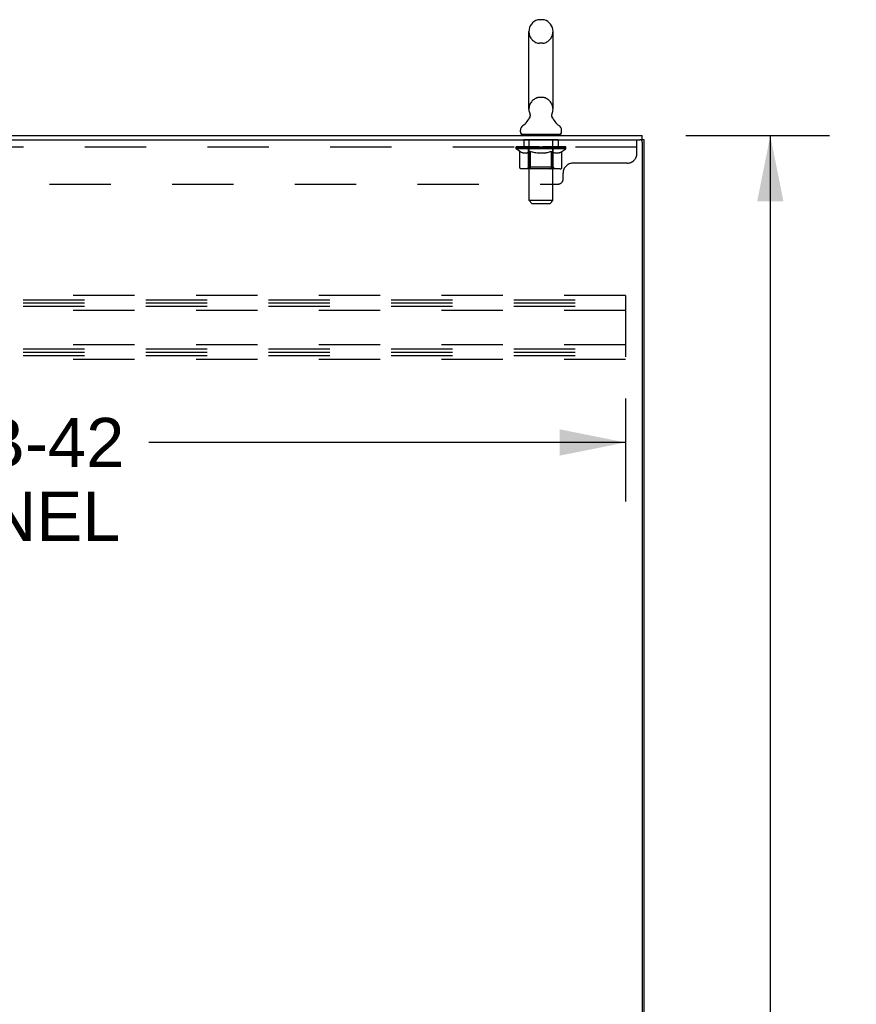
# Model space of a CAD drawing. Header units: inches. Extents: x 0 to 283, y 0 to 183.
# Tile 17 of 18: x 166 to 187, y 106 to 131. Entities that reach past the tile are written whole.
import ezdxf

# ---------------------------------------------------------------- set-up
doc = ezdxf.new("R2010")
doc.units = ezdxf.units.IN
doc.header["$LTSCALE"] = 15.583333
doc.header["$MEASUREMENT"] = 0
doc.linetypes.add('HIDDEN', pattern=[0.2, 0.1, -0.1])
doc.layers.get('0').update_dxf_attribs({"linetype": 'CONTINUOUS'})
for name, color, linetype in [('02___PRT_ALL_AXES', 7, 'CONTINUOUS'), ('DEFAULT_2', 8, 'HIDDEN'), ('DIMENSIONS', 7, 'CONTINUOUS')]:
    doc.layers.add(name, color=color, linetype=linetype)
doc.styles.get("Standard").update_dxf_attribs({"font": 'arial.ttf'})
doc.dimstyles.new('DIMSTYLE_1', dxfattribs={"dimtxt": 1.25, "dimasz": 1.666667, "dimexe": 0.09, "dimexo": 0.07, "dimgap": 0.0375, "dimtad": 0, "dimtih": 1, "dimtoh": 1, "dimzin": 4, "dimdsep": 46, "dimtxsty": 'Standard', "dimblk": '_FILLED', "dimblk1": '_FILLED', "dimblk2": '_FILLED', "dimcen": 0.09, "dimazin": 1, "dimtfac": 1, "dimtofl": 0, "dimtmove": 0, "dimatfit": 3, "dimldrblk": '_FILLED', "dimfxl": 0, "dimtolj": 1, "dimtzin": 4, "dimarcsym": 0})

# ---------------------------------------------------------------- blocks, each defined once
blk = doc.blocks.new('_FILLED')
at = {"color": 0, "linetype": 'ByBlock'}
blk.add_solid([(0, 0), (-1, 0.2), (-1, -0.2)], dxfattribs=at)
blk = doc.blocks.new('*D2')
at = {"layer": 'DIMENSIONS', "color": 2, "linetype": 'Continuous'}
for p, q in [((183.159, 127.808), (186.808, 127.808)), ((185.308, 127.808), (185.308, 93.058)), ((185.308, 55.808), (185.308, 90.558)), ((183.159, 55.808), (186.808, 55.808))]:
    blk.add_line(p, q, dxfattribs=at)
at = {"layer": 'DIMENSIONS', "color": 2, "linetype": 'Continuous', "xscale": 1.6666666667, "yscale": 1.6666666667, "zscale": 1.6666666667}
for p, rotation in [((185.308, 127.808), 90), ((185.308, 55.808), 270)]:
    blk.add_blockref('_FILLED', p, dxfattribs=dict(at, rotation=rotation))
at = {"layer": 'DIMENSIONS', "color": 2, "linetype": 'Continuous', "insert": (185.308, 92.433), "char_height": 1.25, "width": 4.36803, "attachment_point": 2, "line_spacing_factor": 0.9}
blk.add_mtext('72.00', dxfattribs=at)
blk = doc.blocks.new('*D3')
at = {"layer": 'DIMENSIONS', "color": 2, "linetype": 'Continuous'}
for p, q in [((147.628, 121.134), (147.628, 118.515)), ((181.628, 121.134), (181.628, 118.515)), ((147.628, 120.015), (159.735, 120.015)), ((181.628, 120.015), (169.521, 120.015))]:
    blk.add_line(p, q, dxfattribs=at)
at = {"layer": 'DIMENSIONS', "color": 2, "linetype": 'Continuous', "xscale": 1.6666666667, "yscale": 1.6666666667, "zscale": 1.6666666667, "rotation": 180}
blk.add_blockref('_FILLED', (147.628, 120.015), dxfattribs=at)
at = {"layer": 'DIMENSIONS', "color": 2, "linetype": 'Continuous', "xscale": 1.6666666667, "yscale": 1.6666666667, "zscale": 1.6666666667}
blk.add_blockref('_FILLED', (181.628, 120.015), dxfattribs=at)
at = {"layer": 'DIMENSIONS', "color": 2, "linetype": 'Continuous', "insert": (164.628, 120.64), "char_height": 1.25, "width": 8.53625, "attachment_point": 2, "line_spacing_factor": 0.9}
blk.add_mtext('34.00 B-42\\PCHANNEL', dxfattribs=at)

msp = doc.modelspace()

# ---------------------------------------------------------------- linework, layer by layer
at = {"color": 7, "linetype": 'Continuous'}
for p, q in [((179.526, 130.753), (179.438, 130.753)), ((179.176, 128.478), (179.176, 130.453)), ((179.788, 128.478), (179.788, 130.453)), ((179.191, 128.26), (179.189, 128.255)), ((178.959, 127.907), (178.959, 127.946)), ((178.982, 127.838), (178.982, 127.808)), ((179.982, 127.838), (178.982, 127.838)), ((179.982, 127.838), (179.982, 127.808)), ((180.005, 127.907), (180.005, 127.946)), ((182.055, 127.704), (182.055, 127.808)), ((182.107, 127.704), (181.993, 127.704)), ((182.107, 55.912), (182.107, 127.704))]:
    msp.add_line(p, q, dxfattribs=at)
at = {"color": 3, "linetype": 'Continuous'}
for p, q in [((146.354, 127.808), (182.055, 127.808)), ((146.354, 127.704), (181.993, 127.704)), ((182.055, 127.641), (182.055, 55.974))]:
    msp.add_line(p, q, dxfattribs=at)
at = {"color": 7, "linetype": 'Continuous'}
for points in [[(179.195, 128.371), (179.197, 128.367), (179.198, 128.362), (179.2, 128.358), (179.201, 128.353), (179.202, 128.348), (179.203, 128.343), (179.204, 128.338), (179.204, 128.333), (179.204, 128.328), (179.205, 128.323), (179.204, 128.318), (179.204, 128.313), (179.204, 128.308), (179.203, 128.303), (179.203, 128.298), (179.202, 128.293), (179.201, 128.288), (179.199, 128.283), (179.198, 128.278), (179.196, 128.273), (179.195, 128.269), (179.193, 128.264), (179.191, 128.26)], [(179.776, 128.255), (179.773, 128.259), (179.771, 128.264), (179.77, 128.269), (179.768, 128.273), (179.766, 128.278), (179.765, 128.283), (179.764, 128.288), (179.762, 128.293), (179.762, 128.298), (179.761, 128.303), (179.76, 128.308), (179.76, 128.313), (179.76, 128.318), (179.76, 128.323), (179.76, 128.328), (179.76, 128.333), (179.761, 128.338), (179.761, 128.343), (179.762, 128.348), (179.763, 128.353), (179.764, 128.358), (179.766, 128.362), (179.767, 128.367), (179.769, 128.371)]]:
    msp.add_lwpolyline(points, dxfattribs=at)
for centre, radius, start, end in [((179.482, 130.453), 0.306, 105.6303, 180), ((179.438, 130.61), 0.144, 90, 105.6303), ((179.526, 130.61), 0.144, 74.3697, 90), ((179.482, 130.453), 0.306, 0, 74.3697), ((179.482, 128.478), 0.306, 180, 200.4871), ((179.482, 128.478), 0.306, 339.5129, 360), ((179.103, 127.946), 0.144, 124.6626, 180), ((178.724, 128.495), 0.523, 304.6624, 336.9318), ((180.241, 128.495), 0.523, 203.0682, 235.3376), ((179.861, 127.946), 0.144, 0, 55.3374), ((179.028, 127.907), 0.069, 180, 270), ((179.936, 127.907), 0.069, 270, 360)]:
    msp.add_arc(centre, radius, start, end, dxfattribs=at)
at = {"color": 3, "linetype": 'Continuous'}
msp.add_arc((181.993, 127.641), 0.0625, 0, 90, dxfattribs=at)
at = {"layer": '02___PRT_ALL_AXES', "color": 8, "linetype": 'HIDDEN'}
for p, q in [((179.045, 127.704), (179.045, 127.517)), ((179.92, 127.704), (179.045, 127.704)), ((179.92, 127.704), (179.92, 127.517)), ((179.92, 127.517), (179.045, 127.517))]:
    msp.add_line(p, q, dxfattribs=at)
at = {"layer": 'DEFAULT_2', "color": 8, "linetype": 'HIDDEN'}
for p, q in [((179.526, 130.153), (179.438, 130.153)), ((179.526, 128.778), (179.438, 128.778)), ((179.17, 127.838), (179.17, 127.808)), ((179.182, 126.157), (179.182, 127.803)), ((179.782, 126.157), (179.782, 127.803)), ((179.795, 127.838), (179.795, 127.808)), ((181.92, 127.359), (181.92, 127.704)), ((181.92, 127.517), (146.295, 127.517)), ((178.849, 127.476), (178.849, 127.516)), ((178.849, 127.516), (179.155, 127.516)), ((180.115, 127.476), (178.849, 127.476)), ((178.946, 127.408), (178.849, 127.476)), ((178.85, 127.516), (178.85, 127.521)), ((178.97, 127.519), (178.85, 127.521)), ((178.858, 127.516), (178.858, 127.523)), ((178.867, 127.513), (178.867, 127.516)), ((178.867, 127.513), (180.097, 127.513)), ((178.876, 127.513), (178.876, 127.516)), ((178.877, 127.513), (178.877, 127.516)), ((178.887, 127.516), (178.887, 127.523)), ((178.903, 127.513), (178.903, 127.516)), ((178.905, 127.513), (178.905, 127.516)), ((178.934, 127.516), (178.934, 127.523)), ((178.946, 127.002), (178.946, 127.408)), ((178.946, 127.408), (178.961, 127.398)), ((178.948, 127.513), (178.948, 127.516)), ((178.951, 127.513), (178.951, 127.516)), ((178.975, 127.389), (178.961, 127.398)), ((178.97, 127.516), (178.97, 127.519)), ((178.99, 127.382), (178.975, 127.39)), ((179.004, 127.375), (178.99, 127.382)), ((178.997, 127.516), (178.997, 127.523)), ((178.998, 127.513), (178.998, 127.516)), ((178.999, 127.513), (178.999, 127.516)), ((179.002, 127.513), (179.002, 127.516)), ((179.019, 127.369), (179.004, 127.375)), ((179.009, 127.513), (179.009, 127.516)), ((179.009, 127.513), (179.009, 127.516)), ((179.013, 127.513), (179.013, 127.516)), ((179.016, 127.513), (179.016, 127.517)), ((179.033, 127.365), (179.018, 127.369)), ((179.02, 127.513), (179.02, 127.516)), ((179.127, 127.365), (179.033, 127.365)), ((179.035, 127.513), (179.035, 127.516)), ((179.053, 127.513), (179.053, 127.519)), ((179.053, 127.513), (179.053, 127.516)), ((179.074, 127.513), (179.074, 127.516)), ((179.075, 127.516), (179.075, 127.523)), ((179.085, 127.513), (179.085, 127.516)), ((179.089, 127.513), (179.089, 127.516)), ((179.098, 127.513), (179.098, 127.516)), ((179.109, 127.513), (179.109, 127.52)), ((179.125, 127.513), (179.125, 127.516)), ((179.127, 127.365), (179.141, 127.369)), ((179.128, 127.513), (179.128, 127.516)), ((179.155, 127.375), (179.141, 127.369)), ((179.155, 127.513), (179.155, 127.516)), ((179.17, 127.382), (179.155, 127.375)), ((179.222, 127.516), (179.16, 127.516)), ((179.165, 127.516), (179.165, 127.523)), ((179.169, 127.004), (179.169, 127.473)), ((179.17, 127.382), (179.184, 127.389)), ((179.172, 127.513), (179.172, 127.516)), ((179.177, 127.513), (179.177, 127.516)), ((179.183, 127.513), (179.183, 127.521)), ((179.187, 127.513), (179.187, 127.516)), ((179.198, 127.513), (179.198, 127.516)), ((179.213, 127.408), (179.198, 127.398)), ((179.213, 127.002), (179.213, 127.408)), ((179.213, 127.408), (179.243, 127.398)), ((179.222, 127.513), (179.222, 127.516)), ((179.297, 127.516), (179.238, 127.516)), ((179.271, 127.389), (179.242, 127.398)), ((179.258, 127.513), (179.258, 127.516)), ((179.265, 127.516), (179.265, 127.523)), ((179.269, 127.513), (179.269, 127.516)), ((179.3, 127.382), (179.271, 127.389)), ((179.272, 127.513), (179.272, 127.522)), ((179.274, 127.513), (179.274, 127.516)), ((179.282, 127.513), (179.282, 127.516)), ((179.297, 127.513), (179.297, 127.516)), ((179.328, 127.375), (179.299, 127.382)), ((179.378, 127.516), (179.323, 127.516)), ((179.355, 127.369), (179.327, 127.375)), ((179.336, 127.513), (179.336, 127.516)), ((179.383, 127.365), (179.355, 127.369)), ((179.368, 127.516), (179.482, 127.523)), ((179.372, 127.516), (179.372, 127.523)), ((179.373, 127.523), (179.372, 127.523)), ((179.373, 127.516), (179.373, 127.523)), ((179.373, 127.513), (179.373, 127.516)), ((179.377, 127.513), (179.377, 127.517)), ((179.378, 127.513), (179.378, 127.516)), ((179.378, 127.513), (179.378, 127.516)), ((179.581, 127.365), (179.383, 127.365)), ((179.461, 127.516), (179.413, 127.516)), ((179.419, 127.513), (179.419, 127.516)), ((179.461, 127.513), (179.461, 127.516)), ((179.48, 127.516), (179.479, 127.516)), ((179.479, 127.513), (179.479, 127.516)), ((179.48, 127.513), (179.48, 127.516)), ((179.482, 127.516), (179.482, 127.523)), ((179.482, 127.523), (179.597, 127.516)), ((179.485, 127.513), (179.485, 127.516)), ((179.485, 127.513), (179.485, 127.516)), ((179.485, 127.516), (179.485, 127.516)), ((179.503, 127.513), (179.503, 127.516)), ((179.503, 127.516), (179.551, 127.516)), ((179.546, 127.513), (179.546, 127.516)), ((179.581, 127.365), (179.609, 127.369)), ((179.586, 127.513), (179.586, 127.516)), ((179.587, 127.513), (179.587, 127.516)), ((179.587, 127.516), (179.641, 127.516)), ((179.588, 127.513), (179.588, 127.517)), ((179.592, 127.516), (179.592, 127.523)), ((179.592, 127.516), (179.592, 127.523)), ((179.592, 127.523), (179.592, 127.523)), ((179.592, 127.513), (179.592, 127.516)), ((179.636, 127.375), (179.608, 127.369)), ((179.628, 127.513), (179.628, 127.516)), ((179.664, 127.381), (179.636, 127.375)), ((179.692, 127.389), (179.663, 127.381)), ((179.667, 127.513), (179.667, 127.516)), ((179.667, 127.516), (179.726, 127.516)), ((179.682, 127.513), (179.682, 127.516)), ((179.69, 127.513), (179.69, 127.516)), ((179.72, 127.398), (179.691, 127.389)), ((179.693, 127.513), (179.693, 127.522)), ((179.695, 127.513), (179.695, 127.516)), ((179.699, 127.516), (179.699, 127.523)), ((179.706, 127.513), (179.706, 127.516)), ((179.748, 127.407), (179.72, 127.397)), ((179.742, 127.513), (179.742, 127.516)), ((179.742, 127.516), (179.804, 127.516)), ((179.748, 127.002), (179.748, 127.407)), ((179.748, 127.407), (179.763, 127.398)), ((179.777, 127.389), (179.762, 127.398)), ((179.766, 127.513), (179.766, 127.516)), ((179.79, 127.381), (179.776, 127.389)), ((179.777, 127.513), (179.777, 127.516)), ((179.781, 127.513), (179.781, 127.521)), ((179.787, 127.513), (179.787, 127.516)), ((179.804, 127.375), (179.79, 127.382)), ((179.792, 127.513), (179.792, 127.516)), ((179.795, 127.004), (179.795, 127.473)), ((179.799, 127.516), (179.799, 127.523)), ((179.817, 127.369), (179.804, 127.375)), ((179.809, 127.513), (179.809, 127.516)), ((179.809, 127.516), (180.01, 127.516)), ((179.831, 127.365), (179.817, 127.369)), ((179.934, 127.365), (179.831, 127.365)), ((179.836, 127.513), (179.836, 127.516)), ((179.839, 127.513), (179.839, 127.516)), ((179.855, 127.513), (179.855, 127.52)), ((179.866, 127.513), (179.866, 127.516)), ((179.875, 127.513), (179.875, 127.516)), ((179.879, 127.513), (179.879, 127.516)), ((179.889, 127.516), (179.889, 127.523)), ((179.891, 127.513), (179.891, 127.516)), ((179.911, 127.513), (179.911, 127.519)), ((179.911, 127.513), (179.911, 127.516)), ((179.93, 127.513), (179.93, 127.516)), ((179.934, 127.365), (179.948, 127.369)), ((179.944, 127.513), (179.944, 127.516)), ((179.948, 127.513), (179.948, 127.517)), ((179.961, 127.375), (179.948, 127.369)), ((179.951, 127.513), (179.951, 127.516)), ((179.955, 127.513), (179.955, 127.516)), ((179.955, 127.513), (179.955, 127.516)), ((179.975, 127.381), (179.961, 127.375)), ((179.962, 127.513), (179.962, 127.516)), ((179.965, 127.513), (179.965, 127.516)), ((179.966, 127.513), (179.966, 127.516)), ((179.967, 127.516), (179.967, 127.523)), ((179.988, 127.389), (179.975, 127.381)), ((180.002, 127.397), (179.988, 127.389)), ((180.016, 127.407), (180.002, 127.397)), ((180.013, 127.513), (180.013, 127.516)), ((180.016, 127.513), (180.016, 127.516)), ((180.016, 127.407), (180.115, 127.476)), ((180.016, 127.002), (180.016, 127.407)), ((180.031, 127.516), (180.031, 127.523)), ((180.059, 127.513), (180.059, 127.516)), ((180.061, 127.513), (180.061, 127.516)), ((180.077, 127.516), (180.077, 127.523)), ((180.087, 127.513), (180.087, 127.516)), ((180.088, 127.513), (180.088, 127.516)), ((180.097, 127.513), (180.097, 127.516)), ((180.106, 127.516), (180.106, 127.523)), ((180.115, 127.476), (180.115, 127.523)), ((181.67, 127.109), (180.295, 127.109)), ((179.973, 126.965), (178.988, 126.965)), ((179.169, 127.004), (179.13, 126.965)), ((179.795, 127.004), (179.169, 127.004)), ((179.727, 126.965), (179.73, 126.965)), ((179.735, 126.967), (179.737, 126.969)), ((179.737, 126.969), (179.739, 126.971)), ((179.795, 127.004), (179.835, 126.965)), ((180.045, 126.704), (180.045, 126.859)), ((148.295, 126.579), (179.92, 126.579)), ((179.782, 126.157), (179.182, 126.157)), ((179.251, 126.088), (179.182, 126.157)), ((179.251, 126.088), (179.713, 126.088)), ((179.713, 126.088), (179.782, 126.157)), ((181.628, 123.745), (147.628, 123.745)), ((147.628, 123.641), (181.628, 123.641)), ((147.628, 123.558), (181.628, 123.558)), ((181.628, 123.745), (181.628, 122.12)), ((147.628, 123.474), (181.628, 123.474)), ((181.628, 123.37), (147.628, 123.37)), ((181.628, 122.495), (147.628, 122.495)), ((147.628, 122.391), (181.628, 122.391)), ((147.628, 122.308), (181.628, 122.308)), ((147.628, 122.224), (181.628, 122.224)), ((181.628, 122.12), (147.628, 122.12))]:
    msp.add_line(p, q, dxfattribs=at)
for points in [[(179.199, 127.398), (179.184, 127.389), (179.169, 127.381)], [(178.988, 126.965), (178.983, 126.965), (178.978, 126.966), (178.973, 126.967), (178.968, 126.969), (178.964, 126.971), (178.959, 126.974), (178.956, 126.978), (178.952, 126.982), (178.949, 126.986), (178.947, 126.991), (178.946, 126.996), (178.946, 127.002)], [(179.235, 126.965), (179.232, 126.965), (179.23, 126.966), (179.227, 126.967), (179.225, 126.969), (179.222, 126.971), (179.22, 126.974), (179.218, 126.978), (179.217, 126.982), (179.215, 126.986), (179.214, 126.991), (179.214, 126.996), (179.213, 127.002)], [(179.73, 126.965), (179.732, 126.966), (179.735, 126.967)], [(179.739, 126.971), (179.742, 126.974), (179.744, 126.978), (179.745, 126.982), (179.747, 126.986)], [(179.742, 126.974), (179.744, 126.978), (179.745, 126.982)], [(179.747, 126.986), (179.748, 126.991), (179.748, 126.996), (179.748, 127.002)], [(179.748, 126.991), (179.748, 126.996), (179.748, 127.002)], [(179.973, 126.965), (179.978, 126.965), (179.983, 126.966), (179.989, 126.967), (179.993, 126.969), (179.998, 126.971), (180.002, 126.974), (180.006, 126.978), (180.01, 126.982), (180.012, 126.986), (180.014, 126.991), (180.016, 126.996), (180.016, 127.002)]]:
    msp.add_lwpolyline(points, dxfattribs=at)
for centre, radius, start, end in [((179.482, 130.453), 0.306, 180, 254.3697), ((179.482, 130.453), 0.306, 285.6303, 360), ((179.438, 130.297), 0.144, 254.3697, 270), ((179.526, 130.297), 0.144, 270, 285.6303), ((179.482, 128.478), 0.306, 105.6303, 180), ((179.438, 128.635), 0.144, 90, 105.6303), ((179.526, 128.635), 0.144, 74.3697, 90), ((179.482, 128.478), 0.306, 0, 74.3697), ((179.148, 127.803), 0.0345, 0, 90), ((179.817, 127.803), 0.0345, 90, 180), ((179.13, 127.473), 0.0398, 0, 90), ((179.835, 127.473), 0.0398, 90, 180), ((181.67, 127.359), 0.25, 270, 360), ((180.295, 126.859), 0.25, 90, 180), ((179.92, 126.704), 0.125, 270, 360)]:
    msp.add_arc(centre, radius, start, end, dxfattribs=at)
for centre, major_axis, ratio, start_param, end_param in [((179.482, 127.523), (0.633, 0.007), 0.05963, 9.249616, 9.431313), ((179.482, 127.523), (0.633, 0), 0.060556, -3.083241, -2.96706), ((179.482, 127.523), (0.633, 0.013), 0.05688, 2.791345, 2.965878), ((178.873, 127.511), (0.198, -0.002), 0.05963, 0.605815, 1.645666), ((178.805, 127.511), (0.198, 0.002), 0.05963, 0.25549, 1.295341), ((179.482, 127.523), (0.633, -0.007), 0.05963, -2.96643, -2.791898), ((178.805, 127.504), (0.198, 0.004), 0.05688, 1.20151, 1.294789), ((178.873, 127.504), (0.198, 0), 0.060556, 1.551758, 1.645036), ((178.874, 127.507), (0.164, 0.002), 0.05963, 1.065228, 1.614276), ((178.829, 127.504), (0.198, 0.002), 0.05963, 1.170259, 1.376596), ((178.855, 127.507), (0.164, 0.003), 0.05688, 0.890143, 1.43919), ((178.913, 127.507), (0.164, 0), 0.060556, 1.240391, 1.789438), ((179.482, 127.523), (0.633, 0.019), 0.052395, 2.616403, 2.790936), ((178.936, 127.511), (0.198, -0.004), 0.05688, 0.7809, 1.820751), ((178.801, 127.511), (0.198, 0.004), 0.05688, 0.080405, 1.120256), ((179.482, 127.523), (0.633, -0.013), 0.05688, -2.791345, -2.616812), ((178.801, 127.504), (0.198, 0.006), 0.052395, 1.026568, 1.119847), ((178.936, 127.504), (0.198, -0.002), 0.05963, 1.72692, 1.820198), ((178.854, 127.507), (0.164, 0.005), 0.052395, 0.715201, 1.264248), ((178.968, 127.507), (0.164, -0.002), 0.05963, 1.415553, 1.9646), ((179.482, 127.523), (0.633, 0.025), 0.046319, 2.441654, 2.616187), ((179.015, 127.511), (0.198, -0.006), 0.052395, 0.955842, 1.995693), ((178.818, 127.511), (0.198, 0.006), 0.052395, -0.094537, 0.945314), ((179.482, 127.523), (0.633, -0.019), 0.052395, -2.616403, -2.44187), ((178.818, 127.504), (0.198, 0.008), 0.046319, 0.851819, 0.945098), ((179.015, 127.504), (0.198, -0.004), 0.05688, 1.902006, 1.995284), ((178.872, 127.507), (0.164, 0.006), 0.046319, 0.540452, 1.089499), ((179.039, 127.507), (0.164, -0.003), 0.05688, 1.590638, 2.139686), ((178.829, 127.511), (0.198, 0), 0.060556, 0.430652, 0.777569), ((179.482, 127.523), (0.633, 0.029), 0.038841, 2.267123, 2.441656), ((179.109, 127.511), (0.198, -0.008), 0.046319, 1.130591, 2.170442), ((179.482, 127.523), (0.633, -0.025), 0.046319, -2.441654, -2.267121), ((178.855, 127.511), (0.198, 0.008), 0.046319, -0.269286, 0.770565), ((178.855, 127.504), (0.198, 0.009), 0.038841, 0.677289, 0.770567), ((179.109, 127.504), (0.198, -0.006), 0.052395, 2.076947, 2.170226), ((178.909, 127.507), (0.164, 0.008), 0.038841, 0.365921, 0.914969), ((179.124, 127.507), (0.164, -0.005), 0.052395, 1.76558, 2.314627), ((179.482, 127.523), (0.633, 0.033), 0.030195, 2.09281, 2.267343), ((179.213, 127.511), (0.198, -0.009), 0.038841, 1.305122, 2.344973), ((179.482, 127.523), (0.633, -0.029), 0.038841, -2.267123, -2.092591), ((178.911, 127.511), (0.198, 0.009), 0.038841, -0.443817, 0.596034), ((178.911, 127.504), (0.198, 0.01), 0.030195, 0.502975, 0.596254), ((179.213, 127.504), (0.198, -0.008), 0.046319, 2.251696, 2.344975), ((178.964, 127.507), (0.164, 0.009), 0.030195, 0.191608, 0.740655), ((179.219, 127.507), (0.164, -0.006), 0.046319, 1.940329, 2.489376), ((178.985, 127.511), (0.198, 0.01), 0.030195, -0.61813, 0.421721), ((179.482, 127.523), (0.633, 0.036), 0.020645, 1.918687, 2.09322), ((179.326, 127.511), (0.198, -0.01), 0.030195, 1.479435, 2.519286), ((179.482, 127.523), (0.633, -0.033), 0.030195, -2.09281, -1.918277), ((178.985, 127.504), (0.198, 0.011), 0.020645, 0.328852, 0.422131), ((179.326, 127.504), (0.198, -0.009), 0.038841, 2.426227, 2.519505), ((179.034, 127.507), (0.164, 0.009), 0.020645, 0.017485, 0.566532), ((179.323, 127.507), (0.164, -0.008), 0.038841, 2.11486, 2.663907), ((179.073, 127.511), (0.198, 0.011), 0.020645, -0.792253, 0.247598), ((179.482, 127.523), (0.633, 0.038), 0.010478, 1.744704, 1.919237), ((179.444, 127.511), (0.198, -0.011), 0.020645, 1.653558, 2.693409), ((179.482, 127.523), (0.633, -0.036), 0.020645, -1.918687, -1.744154), ((179.073, 127.504), (0.198, 0.012), 0.010478, 0.154869, 0.248148), ((179.444, 127.504), (0.198, -0.01), 0.030195, 2.60054, 2.693819), ((179.117, 127.507), (0.164, 0.01), 0.010478, 6.126688, 6.675735), ((179.431, 127.507), (0.164, -0.009), 0.030195, 2.289173, 2.83822), ((179.175, 127.511), (0.198, 0.012), 0.010478, -0.966236, -0.000846), ((179.563, 127.511), (0.198, -0.012), 0.010478, 1.827541, 2.867392), ((179.482, 127.523), (0.633, -0.038), 0.010478, -1.744704, -1.570171), ((179.563, 127.504), (0.198, -0.011), 0.020645, 2.774664, 2.867942), ((179.541, 127.507), (0.164, -0.009), 0.020645, 2.463296, 3.012344), ((179.401, 127.511), (0.198, 0.012), 0.010478, 0.274201, 1.314052), ((179.315, 127.507), (0.164, 0.01), 0.010478, -0.000483, 0.504314), ((179.285, 127.504), (0.198, 0.012), 0.010478, 0.099668, 0.192946), ((179.482, 127.523), (0.633, 0.038), 0.010478, -1.571421, -1.396888), ((179.679, 127.504), (0.198, -0.012), 0.010478, 2.948646, 3.041925), ((179.649, 127.507), (0.164, -0.01), 0.010478, 2.637279, 3.142076), ((179.52, 127.511), (0.198, 0.011), 0.020645, 0.448184, 1.488034), ((179.423, 127.507), (0.164, 0.009), 0.020645, 0.129249, 0.678296), ((179.401, 127.504), (0.198, 0.011), 0.020645, 0.273651, 0.366929), ((179.482, 127.523), (0.633, 0.036), 0.020645, -1.397439, -1.222906), ((179.79, 127.511), (0.198, -0.012), 0.010478, -3.140747, -2.175357), ((179.482, 127.523), (0.633, -0.038), 0.010478, 1.222355, 1.396888), ((179.638, 127.511), (0.198, 0.01), 0.030195, 0.622307, 1.662158), ((179.533, 127.507), (0.164, 0.009), 0.030195, 0.303372, 0.852419), ((179.847, 127.507), (0.164, -0.01), 0.010478, 2.749043, 3.29809), ((179.891, 127.511), (0.198, -0.011), 0.020645, 2.893995, 3.933846), ((179.52, 127.504), (0.198, 0.01), 0.030195, 0.447774, 0.541052), ((179.891, 127.504), (0.198, -0.012), 0.010478, 2.893445, 2.986723), ((179.751, 127.511), (0.198, 0.009), 0.038841, 0.79662, 1.836471), ((179.482, 127.523), (0.633, 0.033), 0.030195, -1.223315, -1.048783), ((179.482, 127.523), (0.633, -0.036), 0.020645, 1.048373, 1.222906), ((179.641, 127.507), (0.164, 0.008), 0.038841, 0.477686, 1.026733), ((179.93, 127.507), (0.164, -0.009), 0.020645, 2.57506, 3.124108), ((179.979, 127.511), (0.198, -0.01), 0.030195, 2.719872, 3.759723), ((179.856, 127.511), (0.198, 0.008), 0.046319, 0.971151, 2.011002), ((179.638, 127.504), (0.198, 0.009), 0.038841, 0.622087, 0.715366), ((179.979, 127.504), (0.198, -0.011), 0.020645, 2.719462, 2.812741), ((179.482, 127.523), (0.633, 0.029), 0.038841, -1.049002, -0.874469), ((179.482, 127.523), (0.633, -0.033), 0.030195, 0.87425, 1.048783), ((179.745, 127.507), (0.164, 0.006), 0.046319, 0.652216, 1.201263), ((179.949, 127.511), (0.198, 0.006), 0.052395, 1.1459, 2.185751), ((180.001, 127.507), (0.164, -0.009), 0.030195, 2.400937, 2.949985), ((180.053, 127.511), (0.198, -0.009), 0.038841, 2.545558, 3.585409), ((179.84, 127.507), (0.164, 0.005), 0.052395, 0.826965, 1.376012), ((179.751, 127.504), (0.198, 0.008), 0.046319, 0.796618, 0.889896), ((180.053, 127.504), (0.198, -0.01), 0.030195, 2.545339, 2.638617), ((180.028, 127.511), (0.198, 0.004), 0.05688, 1.320842, 2.360692), ((179.482, 127.523), (0.633, 0.025), 0.046319, -0.874471, -0.699939), ((179.482, 127.523), (0.633, -0.029), 0.038841, 0.699936, 0.874469), ((180.109, 127.511), (0.198, -0.008), 0.046319, 2.371028, 3.410879), ((180.055, 127.507), (0.164, -0.008), 0.038841, 2.226624, 2.775671), ((180.091, 127.511), (0.198, 0.002), 0.05963, 1.495927, 2.535778), ((179.925, 127.507), (0.164, 0.003), 0.05688, 1.001907, 1.550954), ((180.146, 127.511), (0.198, -0.006), 0.052395, 2.196279, 3.23613), ((180.092, 127.507), (0.164, -0.006), 0.046319, 2.052093, 2.601141), ((179.856, 127.504), (0.198, 0.006), 0.052395, 0.971367, 1.064645), ((180.135, 127.511), (0.198, 0), 0.060556, 1.671089, 2.71094), ((180.109, 127.504), (0.198, -0.009), 0.038841, 2.371026, 2.464304), ((180.163, 127.511), (0.198, -0.004), 0.05688, 2.021337, 3.061188), ((179.482, 127.523), (0.633, 0.019), 0.052395, -0.699723, -0.52519), ((179.482, 127.523), (0.633, -0.025), 0.046319, 0.525406, 0.699939), ((180.159, 127.511), (0.198, -0.002), 0.05963, 1.846251, 2.886102), ((179.996, 127.507), (0.164, 0.002), 0.05963, 1.176993, 1.72604), ((180.11, 127.507), (0.164, -0.005), 0.052395, 1.877344, 2.426392), ((180.052, 127.507), (0.164, 0), 0.060556, 1.352155, 1.901202), ((180.11, 127.507), (0.164, -0.003), 0.05688, 1.702402, 2.25145), ((180.09, 127.507), (0.164, -0.002), 0.05963, 1.527317, 2.076364), ((179.949, 127.504), (0.198, 0.004), 0.05688, 1.146309, 1.239587), ((180.146, 127.504), (0.198, -0.008), 0.046319, 2.196495, 2.289773), ((179.482, 127.523), (0.633, 0.013), 0.05688, -0.524781, -0.350248), ((179.482, 127.523), (0.633, -0.019), 0.052395, 0.350657, 0.52519), ((180.028, 127.504), (0.198, 0.002), 0.05963, 1.321394, 1.414673), ((180.163, 127.504), (0.198, -0.006), 0.052395, 2.021746, 2.115024), ((179.482, 127.523), (0.633, 0.007), 0.05963, -0.349695, -0.175162), ((179.482, 127.523), (0.633, -0.013), 0.05688, 0.175715, 0.350248), ((180.091, 127.504), (0.198, 0), 0.060556, 1.496556, 1.589835), ((180.159, 127.504), (0.198, -0.004), 0.05688, 1.846804, 1.940083), ((180.135, 127.504), (0.198, -0.002), 0.05963, 1.671719, 1.764997), ((179.482, 127.523), (0.633, 0), 0.060556, -0.174533, 0), ((179.482, 127.523), (0.633, -0.007), 0.05963, 0.000629, 0.175162)]:
    msp.add_ellipse(centre, major_axis=major_axis, ratio=ratio, start_param=start_param, end_param=end_param, dxfattribs=at)

# ---------------------------------------------------------------- dimensions: what is measured, and where the dimension line sits
at = {"layer": 'DIMENSIONS', "color": 2, "linetype": 'Continuous'}
dim = msp.add_linear_dim(base=(185.308, 127.808), p1=(183.089, 55.808), p2=(183.089, 127.808), angle=90, dimstyle='DIMSTYLE_1', dxfattribs=at)
dim.commit()
dim.dimension.update_dxf_attribs({"geometry": '*D2', "text_midpoint": (185.308, 91.801), "dimtype": 160})
dim = msp.add_linear_dim(base=(147.628, 120.015), p1=(181.628, 118.445), p2=(147.628, 118.445), angle=180, text='<> B-42\\PCHANNEL', dimstyle='DIMSTYLE_1', dxfattribs=at)
dim.commit()
dim.dimension.update_dxf_attribs({"geometry": '*D3', "text_midpoint": (164.628, 119.077), "dimtype": 160})

doc.saveas('drawing.dxf')
